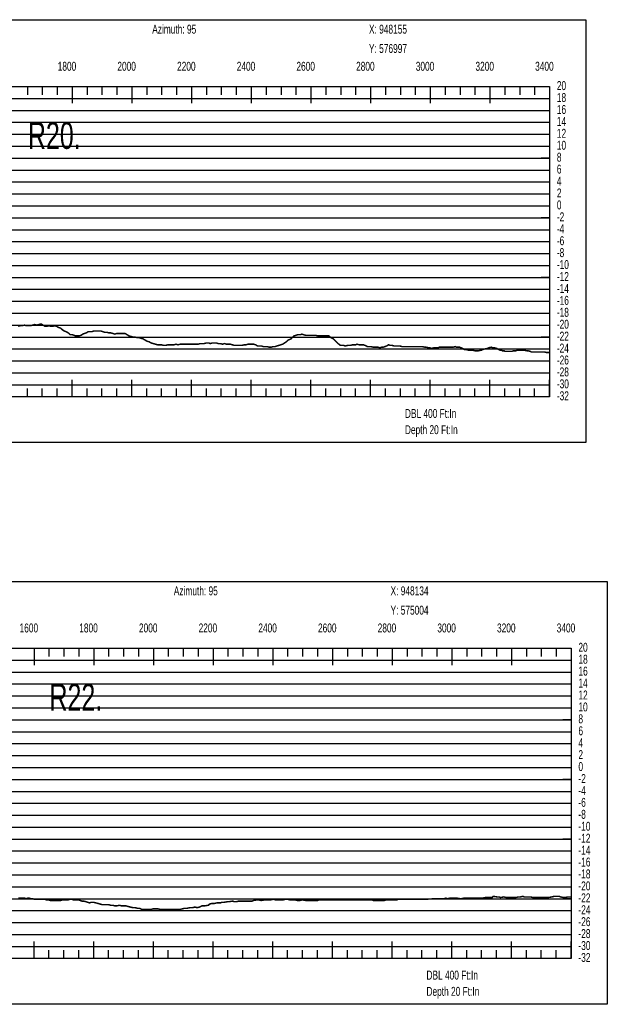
# Model space of a CAD drawing. Header units: inches. Extents: x 471865 to 538526, y 1054316 to 1102451.
# Tile 14 of 131: x 478128 to 480097, y 1067989 to 1071291. Entities that reach past the tile are written whole.
import ezdxf

# ---------------------------------------------------------------- set-up
doc = ezdxf.new("R2010")
doc.units = ezdxf.units.IN
doc.header["$MEASUREMENT"] = 0
for name, color, linetype in [('LABELS', 7, 'Continuous'), ('X_Gr1', 7, 'Continuous'), ('XSECTION', 7, 'Continuous')]:
    doc.layers.add(name, color=color, linetype=linetype)
doc.styles.get("Standard").update_dxf_attribs({"font": 'arial.ttf'})

msp = doc.modelspace()

# ---------------------------------------------------------------- linework, layer by layer
at = {"layer": 'X_Gr1', "color": 6, "linetype": 'Continuous', "lineweight": 18, "true_color": 0xff00ff, "transparency": 33554687, "const_width": 5}
for points in [[(478123, 1070262.5), (478130.1, 1070264.5), (478137.1, 1070264.5), (478144.1, 1070266.5), (478151.1, 1070264.5), (478158.1, 1070264.5), (478165.1, 1070264.5), (478171.9, 1070266.5), (478178.6, 1070268.5), (478185.8, 1070266.5), (478192.8, 1070268.5), (478199.7, 1070270.5), (478206.3, 1070266.5), (478213, 1070262.5), (478219.6, 1070262.5), (478226.2, 1070264.5), (478232.9, 1070262.5), (478239.5, 1070262.5), (478245.6, 1070264.5), (478252, 1070262.5), (478258.5, 1070258.5), (478265.2, 1070256.5), (478271.9, 1070250.5), (478278, 1070246.5), (478284.1, 1070244.5), (478290.8, 1070240.5), (478297.7, 1070234.5), (478303.8, 1070234.5), (478309.5, 1070232.5), (478315.4, 1070230.5), (478321.6, 1070230.5), (478328.3, 1070230.5), (478334.4, 1070232.5), (478339.9, 1070236.5), (478345.6, 1070238.5), (478351.5, 1070240.5), (478357.7, 1070244.5), (478363.9, 1070244.5), (478369.9, 1070244.5), (478375.7, 1070246.5), (478381.7, 1070246.5), (478388.3, 1070246.5), (478394.8, 1070246.5), (478400.8, 1070246.5), (478406.9, 1070244.5), (478413.4, 1070242.5), (478420.5, 1070242.5), (478427.1, 1070240.5), (478433.5, 1070240.5), (478440.3, 1070238.5), (478447.1, 1070236.5), (478454.1, 1070238.5), (478460.9, 1070238.5), (478467.5, 1070238.5), (478474.1, 1070238.5), (478481, 1070238.5), (478488.2, 1070234.5), (478494.8, 1070230.5), (478501.2, 1070228.5), (478507.7, 1070226.5), (478514.5, 1070226.5), (478521.5, 1070224.5), (478528.3, 1070224.5), (478534.7, 1070222.5), (478541.4, 1070220.5), (478548.2, 1070216.5), (478555.2, 1070212.5), (478562.2, 1070210.5), (478569.1, 1070206.5), (478576.1, 1070204.5), (478583.2, 1070202.5), (478590.3, 1070200.5), (478597.1, 1070200.5), (478603.7, 1070200.5), (478610.6, 1070198.5), (478617.5, 1070198.5), (478624.5, 1070200.5), (478631.7, 1070200.5), (478638.5, 1070200.5), (478645.1, 1070200.5), (478651.9, 1070202.5), (478659, 1070200.5), (478666, 1070202.5), (478672.8, 1070202.5), (478679.4, 1070202.5), (478685.7, 1070202.5), (478692.4, 1070202.5), (478699.3, 1070202.5), (478706.1, 1070202.5), (478712.7, 1070202.5), (478719.2, 1070202.5), (478725.9, 1070202.5), (478732.4, 1070204.5), (478739.1, 1070204.5), (478746.2, 1070204.5), (478753, 1070206.5), (478763.2, 1070206.5), (478766.5, 1070204.5), (478773.5, 1070206.5), (478780.6, 1070206.5), (478787.4, 1070206.5), (478794, 1070204.5), (478800.7, 1070204.5), (478807.7, 1070202.5), (478814.6, 1070204.5), (478821.1, 1070202.5), (478827.7, 1070202.5), (478834.4, 1070202.5), (478841.1, 1070200.5), (478847.8, 1070198.5), (478854.1, 1070198.5), (478860.6, 1070198.5), (478867.1, 1070198.5), (478873.5, 1070198.5), (478880.1, 1070200.5), (478886.6, 1070200.5), (478893.1, 1070202.5), (478899.6, 1070202.5), (478906.3, 1070202.5), (478912.7, 1070202.5), (478918.8, 1070200.5), (478925.4, 1070196.5), (478932.1, 1070196.5), (478938.3, 1070196.5), (478944.4, 1070194.5), (478950.7, 1070194.5), (478957.6, 1070194.5), (478964.6, 1070192.5), (478971.1, 1070192.5), (478977.3, 1070194.5), (478983.8, 1070194.5), (478990.4, 1070196.5), (478996.8, 1070198.5), (479003, 1070200.5), (479009.5, 1070202.5), (479015.7, 1070206.5), (479021.9, 1070210.5), (479028.2, 1070216.5), (479038, 1070220.5), (479041.4, 1070224.5), (479047.9, 1070230.5), (479054.2, 1070232.5), (479060.6, 1070234.5), (479070.3, 1070234.5), (479073.5, 1070236.5), (479079.5, 1070234.5), (479085.8, 1070232.5), (479092.4, 1070232.5), (479099.4, 1070232.5), (479106.5, 1070232.5), (479113.2, 1070232.5), (479119.8, 1070232.5), (479126.9, 1070230.5), (479138.3, 1070230.5), (479142.3, 1070230.5), (479149.7, 1070230.5), (479156.8, 1070230.5), (479164, 1070230.5), (479171.6, 1070224.5), (479179.6, 1070220.5), (479187.5, 1070212.5), (479195.5, 1070204.5), (479203.3, 1070198.5), (479214.8, 1070198.5), (479218.9, 1070196.5), (479227.3, 1070198.5), (479235.9, 1070198.5), (479244, 1070200.5), (479254.9, 1070200.5), (479258.5, 1070202.5), (479265.8, 1070200.5), (479277, 1070200.5), (479280.6, 1070200.5), (479290.2, 1070196.5), (479293.2, 1070194.5), (479299.2, 1070194.5), (479305.7, 1070194.5), (479312.1, 1070192.5), (479320.5, 1070192.5), (479323.3, 1070192.5), (479329.2, 1070192.5), (479335.5, 1070190.5), (479341.2, 1070192.5), (479346.5, 1070192.5), (479352.2, 1070194.5), (479358, 1070196.5), (479364, 1070200.5), (479370.2, 1070198.5), (479376.4, 1070198.5), (479382.8, 1070196.5), (479389.2, 1070196.5), (479395.7, 1070196.5), (479402.5, 1070196.5), (479409.5, 1070194.5), (479416.6, 1070194.5), (479423.2, 1070194.5), (479433.4, 1070194.5), (479436.8, 1070194.5), (479443.5, 1070194.5), (479450.2, 1070194.5), (479456.7, 1070194.5), (479466.3, 1070194.5), (479469.5, 1070194.5), (479476.1, 1070194.5), (479486.6, 1070192.5), (479489.9, 1070192.5), (479499.4, 1070190.5), (479502.6, 1070190.5), (479509.2, 1070188.5), (479515.8, 1070190.5), (479521.8, 1070190.5), (479530.9, 1070190.5), (479534, 1070192.5), (479540.1, 1070192.5), (479549.4, 1070192.5), (479552.4, 1070192.5), (479560.8, 1070192.5), (479563.6, 1070192.5), (479569.3, 1070192.5), (479578, 1070192.5), (479580.7, 1070192.5), (479588.5, 1070194.5), (479591.3, 1070192.5), (479597.1, 1070192.5), (479602.8, 1070192.5), (479607.8, 1070190.5), (479615.5, 1070186.5), (479618.3, 1070184.5), (479624.1, 1070184.5), (479632.5, 1070182.5), (479635.1, 1070182.5), (479643.5, 1070182.5), (479646.6, 1070182.5), (479653.2, 1070180.5), (479660, 1070180.5), (479666.2, 1070180.5), (479676.1, 1070182.5), (479679.7, 1070184.5), (479686.8, 1070186.5), (479696.7, 1070188.5), (479699.7, 1070190.5), (479708.8, 1070192.5), (479712.1, 1070190.5), (479718.6, 1070190.5), (479727.4, 1070188.5), (479730, 1070186.5), (479737.8, 1070182.5), (479743, 1070182.5), (479745.4, 1070180.5), (479752, 1070180.5), (479754.2, 1070178.5), (479761.4, 1070178.5), (479766, 1070178.5), (479768.2, 1070178.5), (479774.9, 1070178.5), (479777.1, 1070178.5), (479783.7, 1070180.5), (479788.3, 1070180.5), (479790.7, 1070180.5), (479798.4, 1070182.5), (479801.1, 1070182.5), (479809.5, 1070182.5), (479815.3, 1070182.5), (479818.3, 1070182.5), (479827.8, 1070180.5), (479830.9, 1070180.5), (479839.9, 1070178.5), (479842.9, 1070176.5), (479848.7, 1070176.5), (479857.1, 1070176.5), (479859.9, 1070176.5), (479868, 1070176.5), (479873.5, 1070176.5), (479876.2, 1070176.5), (479883.9, 1070176.5), (479886.5, 1070176.5), (479894.3, 1070174.5), (479899.3, 1070174.5), (479901.8, 1070174.5)], [(478123.7, 1068345.3), (478129.2, 1068345.3), (478134.6, 1068345.3), (478139.5, 1068345.3), (478144.8, 1068345.3), (478150.3, 1068343.3), (478155.5, 1068345.3), (478160.6, 1068345.3), (478166, 1068343.3), (478171.9, 1068343.3), (478177.7, 1068341.3), (478183.2, 1068341.3), (478188.7, 1068341.3), (478194.3, 1068341.3), (478200.3, 1068341.3), (478206.2, 1068341.3), (478211.9, 1068341.3), (478218, 1068339.3), (478224.5, 1068339.3), (478231.3, 1068337.3), (478237.9, 1068337.3), (478244.1, 1068337.3), (478250.8, 1068337.3), (478257.9, 1068337.3), (478265.2, 1068337.3), (478271.7, 1068339.3), (478277.8, 1068339.3), (478284.3, 1068339.3), (478290.8, 1068339.3), (478297, 1068341.3), (478302.8, 1068341.3), (478308.5, 1068339.3), (478314.3, 1068339.3), (478322.8, 1068339.3), (478325.6, 1068339.3), (478331.1, 1068337.3), (478336.8, 1068335.3), (478343.2, 1068335.3), (478349.8, 1068333.3), (478356.3, 1068331.3), (478362.5, 1068329.3), (478368.7, 1068331.3), (478376, 1068331.3), (478383.6, 1068329.3), (478391.1, 1068327.3), (478398.1, 1068325.3), (478404.7, 1068323.3), (478411.7, 1068323.3), (478418.8, 1068323.3), (478426.3, 1068323.3), (478433.7, 1068321.3), (478440.6, 1068321.3), (478447.2, 1068319.3), (478454, 1068319.3), (478461.9, 1068321.3), (478470.1, 1068319.3), (478477.7, 1068319.3), (478484.6, 1068319.3), (478491.5, 1068317.3), (478499.2, 1068315.3), (478507.3, 1068313.3), (478515.2, 1068313.3), (478522.7, 1068311.3), (478529.8, 1068311.3), (478537.4, 1068307.3), (478545.2, 1068307.3), (478556.6, 1068307.3), (478560.5, 1068307.3), (478567.9, 1068307.3), (478575.4, 1068309.3), (478583.1, 1068309.3), (478591.3, 1068309.3), (478599.9, 1068307.3), (478608, 1068307.3), (478615.7, 1068307.3), (478623.2, 1068307.3), (478635.6, 1068307.3), (478640.2, 1068307.3), (478649.1, 1068307.3), (478657.7, 1068307.3), (478665.4, 1068307.3), (478673, 1068309.3), (478681.3, 1068311.3), (478689.9, 1068311.3), (478698.8, 1068313.3), (478707.2, 1068313.3), (478715.2, 1068315.3), (478723.1, 1068313.3), (478730.9, 1068315.3), (478739.3, 1068319.3), (478747.9, 1068319.3), (478760.5, 1068321.3), (478764.6, 1068325.3), (478772.2, 1068327.3), (478780.4, 1068327.3), (478789, 1068329.3), (478801.5, 1068329.3), (478805.5, 1068331.3), (478813.1, 1068331.3), (478825.3, 1068333.3), (478829.6, 1068333.3), (478842.2, 1068335.3), (478846.4, 1068333.3), (478854.2, 1068333.3), (478862.2, 1068335.3), (478870.5, 1068335.3), (478883, 1068335.3), (478887.3, 1068335.3), (478895.4, 1068335.3), (478907.7, 1068335.3), (478911.8, 1068337.3), (478924.2, 1068339.3), (478928.6, 1068339.3), (478937, 1068337.3), (478949.2, 1068339.3), (478953.3, 1068339.3), (478965.4, 1068339.3), (478969.6, 1068339.3), (478977.7, 1068341.3), (478986, 1068339.3), (478994.3, 1068339.3), (479006.4, 1068339.3), (479010.5, 1068339.3), (479018.3, 1068341.3), (479026.4, 1068341.3), (479034.7, 1068339.3), (479047, 1068339.3), (479051.1, 1068339.3), (479059.1, 1068337.3), (479067.1, 1068337.3), (479075.3, 1068339.3), (479087.8, 1068337.3), (479092.1, 1068337.3), (479099.8, 1068337.3), (479111.4, 1068337.3), (479115.4, 1068337.3), (479127.2, 1068337.3), (479131.2, 1068339.3), (479138.6, 1068339.3), (479150.2, 1068339.3), (479154.1, 1068339.3), (479165.5, 1068339.3), (479173.3, 1068339.3), (479177.2, 1068339.3), (479189.2, 1068339.3), (479193.2, 1068339.3), (479205, 1068339.3), (479213.2, 1068339.3), (479217.1, 1068339.3), (479228.8, 1068339.3), (479232.8, 1068339.3), (479240.4, 1068339.3), (479252.3, 1068339.3), (479256.2, 1068339.3), (479268.5, 1068339.3), (479272.6, 1068339.3), (479280.6, 1068339.3), (479288.7, 1068339.3), (479296.6, 1068339.3), (479309, 1068339.3), (479313.2, 1068337.3), (479321.5, 1068337.3), (479330, 1068337.3), (479338.2, 1068337.3), (479350.7, 1068337.3), (479354.9, 1068339.3), (479363.1, 1068339.3), (479371.5, 1068339.3), (479379.7, 1068339.3), (479392.2, 1068339.3), (479396.4, 1068341.3), (479404.7, 1068341.3), (479417.7, 1068341.3), (479422, 1068341.3), (479434.1, 1068341.3), (479441.9, 1068341.3), (479445.7, 1068341.3), (479457.8, 1068341.3), (479461.9, 1068341.3), (479474.3, 1068341.3), (479482.5, 1068341.3), (479487.7, 1068341.5), (479492.9, 1068341.8), (479498.1, 1068342.1), (479503.3, 1068342.3), (479508.5, 1068342.6), (479513.7, 1068342.9), (479518.8, 1068343.1), (479521.3, 1068343.3), (479525.1, 1068343.3), (479535.7, 1068343.3), (479539, 1068343.3), (479549.7, 1068343.3), (479556.9, 1068345.3), (479560.4, 1068343.3), (479570.5, 1068345.3), (479573.7, 1068345.3), (479583.8, 1068345.3), (479587.2, 1068345.3), (479594.1, 1068345.3), (479604.4, 1068343.3), (479607.7, 1068343.3), (479617.7, 1068345.3), (479621.2, 1068345.3), (479628.1, 1068345.3), (479638.9, 1068345.3), (479642.6, 1068345.3), (479653.2, 1068345.3), (479660.1, 1068345.3), (479663.5, 1068345.3), (479674.4, 1068345.3), (479678, 1068345.3), (479688.9, 1068347.3), (479692.4, 1068347.3), (479699.6, 1068347.3), (479711.6, 1068347.3), (479715.6, 1068351.3), (479727.7, 1068349.3), (479735.5, 1068349.3), (479739.3, 1068347.3), (479750.7, 1068349.3), (479758.6, 1068347.3), (479766.7, 1068347.3), (479775.2, 1068347.3), (479779.3, 1068347.3), (479791.2, 1068347.3), (479798.7, 1068349.3), (479806.4, 1068349.3), (479814.7, 1068351.3), (479818.9, 1068349.3), (479832, 1068349.3), (479840.3, 1068349.3), (479848, 1068347.3), (479855.5, 1068347.3), (479863.2, 1068347.3), (479871.5, 1068347.3), (479880.1, 1068347.3), (479888.6, 1068347.3), (479896.5, 1068347.3), (479900.3, 1068347.3), (479911.6, 1068349.3), (479919.4, 1068351.3), (479927.8, 1068351.3), (479936.4, 1068351.3), (479940.6, 1068349.3), (479952, 1068347.3), (479955.5, 1068347.3), (479966.5, 1068349.3), (479975, 1068349.3)]]:
    msp.add_lwpolyline(points, dxfattribs=at)
at = {"layer": 'XSECTION', "color": 18, "linetype": 'Continuous', "true_color": 0x000000}
for points in [[(476382.8, 1071290.5), (480025.2, 1071290.5), (480025.2, 1069872.5), (476382.8, 1069872.5), (476382.8, 1071290.5)], [(476504, 1071066.5), (479904, 1071066.5), (479904, 1070026.5), (476504, 1070026.5), (476504, 1071066.5)], [(478154, 1071066.5), (478154, 1071038.5)], [(478204, 1071066.5), (478204, 1071038.5)], [(478254, 1071066.5), (478254, 1071038.5)], [(478304, 1071066.5), (478304, 1071010.1)], [(478304, 1071066.5), (478304, 1071038.5)], [(478354, 1071066.5), (478354, 1071038.5)], [(478404, 1071066.5), (478404, 1071038.5)], [(478454, 1071066.5), (478454, 1071038.5)], [(478504, 1071066.5), (478504, 1071010.1)], [(478504, 1071066.5), (478504, 1071038.5)], [(478554, 1071066.5), (478554, 1071038.5)], [(478604, 1071066.5), (478604, 1071038.5)], [(478654, 1071066.5), (478654, 1071038.5)], [(478704, 1071066.5), (478704, 1071010.1)], [(478704, 1071066.5), (478704, 1071038.5)], [(478754, 1071066.5), (478754, 1071038.5)], [(478804, 1071066.5), (478804, 1071038.5)], [(478854, 1071066.5), (478854, 1071038.5)], [(478904, 1071066.5), (478904, 1071010.1)], [(478904, 1071066.5), (478904, 1071038.5)], [(478954, 1071066.5), (478954, 1071038.5)], [(479004, 1071066.5), (479004, 1071038.5)], [(479054, 1071066.5), (479054, 1071038.5)], [(479104, 1071066.5), (479104, 1071010.1)], [(479104, 1071066.5), (479104, 1071038.5)], [(479154, 1071066.5), (479154, 1071038.5)], [(479204, 1071066.5), (479204, 1071038.5)], [(479254, 1071066.5), (479254, 1071038.5)], [(479304, 1071066.5), (479304, 1071010.1)], [(479304, 1071066.5), (479304, 1071038.5)], [(479354, 1071066.5), (479354, 1071038.5)], [(479404, 1071066.5), (479404, 1071038.5)], [(479454, 1071066.5), (479454, 1071038.5)], [(479504, 1071066.5), (479504, 1071010.1)], [(479504, 1071066.5), (479504, 1071038.5)], [(479554, 1071066.5), (479554, 1071038.5)], [(479604, 1071066.5), (479604, 1071038.5)], [(479654, 1071066.5), (479654, 1071038.5)], [(479704, 1071066.5), (479704, 1071010.1)], [(479704, 1071066.5), (479704, 1071038.5)], [(479754, 1071066.5), (479754, 1071038.5)], [(479804, 1071066.5), (479804, 1071038.5)], [(479854, 1071066.5), (479854, 1071038.5)], [(479904, 1071066.5), (479904, 1071010.1)], [(479904, 1071066.5), (479904, 1071038.5)], [(479904, 1070826.5), (479876, 1070826.5)], [(479904, 1070626.5), (479876, 1070626.5)], [(479904, 1070426.5), (479876, 1070426.5)], [(479904, 1070226.5), (479876, 1070226.5)], [(478304, 1070026.5), (478304, 1070082.9)], [(478504, 1070026.5), (478504, 1070082.9)], [(478704, 1070026.5), (478704, 1070082.9)], [(478904, 1070026.5), (478904, 1070082.9)], [(479104, 1070026.5), (479104, 1070082.9)], [(479304, 1070026.5), (479304, 1070082.9)], [(479504, 1070026.5), (479504, 1070082.9)], [(479704, 1070026.5), (479704, 1070082.9)], [(479904, 1070026.5), (479904, 1070082.9)], [(478154, 1070026.5), (478154, 1070054.5)], [(478204, 1070026.5), (478204, 1070054.5)], [(478254, 1070026.5), (478254, 1070054.5)], [(478304, 1070026.5), (478304, 1070054.5)], [(478354, 1070026.5), (478354, 1070054.5)], [(478404, 1070026.5), (478404, 1070054.5)], [(478454, 1070026.5), (478454, 1070054.5)], [(478504, 1070026.5), (478504, 1070054.5)], [(478554, 1070026.5), (478554, 1070054.5)], [(478604, 1070026.5), (478604, 1070054.5)], [(478654, 1070026.5), (478654, 1070054.5)], [(478704, 1070026.5), (478704, 1070054.5)], [(478754, 1070026.5), (478754, 1070054.5)], [(478804, 1070026.5), (478804, 1070054.5)], [(478854, 1070026.5), (478854, 1070054.5)], [(478904, 1070026.5), (478904, 1070054.5)], [(478954, 1070026.5), (478954, 1070054.5)], [(479004, 1070026.5), (479004, 1070054.5)], [(479054, 1070026.5), (479054, 1070054.5)], [(479104, 1070026.5), (479104, 1070054.5)], [(479154, 1070026.5), (479154, 1070054.5)], [(479204, 1070026.5), (479204, 1070054.5)], [(479254, 1070026.5), (479254, 1070054.5)], [(479304, 1070026.5), (479304, 1070054.5)], [(479354, 1070026.5), (479354, 1070054.5)], [(479404, 1070026.5), (479404, 1070054.5)], [(479454, 1070026.5), (479454, 1070054.5)], [(479504, 1070026.5), (479504, 1070054.5)], [(479554, 1070026.5), (479554, 1070054.5)], [(479604, 1070026.5), (479604, 1070054.5)], [(479654, 1070026.5), (479654, 1070054.5)], [(479704, 1070026.5), (479704, 1070054.5)], [(479754, 1070026.5), (479754, 1070054.5)], [(479804, 1070026.5), (479804, 1070054.5)], [(479854, 1070026.5), (479854, 1070054.5)], [(479904, 1070026.5), (479904, 1070054.5)], [(476455.1, 1069407.3), (480097.5, 1069407.3), (480097.5, 1067989.3), (476455.1, 1067989.3), (476455.1, 1069407.3)], [(476576.3, 1069183.3), (479976.3, 1069183.3), (479976.3, 1068143.3), (476576.3, 1068143.3), (476576.3, 1069183.3)], [(478176.3, 1069183.3), (478176.3, 1069126.9)], [(478176.3, 1069183.3), (478176.3, 1069155.3)], [(478226.3, 1069183.3), (478226.3, 1069155.3)], [(478276.3, 1069183.3), (478276.3, 1069155.3)], [(478326.3, 1069183.3), (478326.3, 1069155.3)], [(478376.3, 1069183.3), (478376.3, 1069126.9)], [(478376.3, 1069183.3), (478376.3, 1069155.3)], [(478426.3, 1069183.3), (478426.3, 1069155.3)], [(478476.3, 1069183.3), (478476.3, 1069155.3)], [(478526.3, 1069183.3), (478526.3, 1069155.3)], [(478576.3, 1069183.3), (478576.3, 1069126.9)], [(478576.3, 1069183.3), (478576.3, 1069155.3)], [(478626.3, 1069183.3), (478626.3, 1069155.3)], [(478676.3, 1069183.3), (478676.3, 1069155.3)], [(478726.3, 1069183.3), (478726.3, 1069155.3)], [(478776.3, 1069183.3), (478776.3, 1069126.9)], [(478776.3, 1069183.3), (478776.3, 1069155.3)], [(478826.3, 1069183.3), (478826.3, 1069155.3)], [(478876.3, 1069183.3), (478876.3, 1069155.3)], [(478926.3, 1069183.3), (478926.3, 1069155.3)], [(478976.3, 1069183.3), (478976.3, 1069126.9)], [(478976.3, 1069183.3), (478976.3, 1069155.3)], [(479026.3, 1069183.3), (479026.3, 1069155.3)], [(479076.3, 1069183.3), (479076.3, 1069155.3)], [(479126.3, 1069183.3), (479126.3, 1069155.3)], [(479176.3, 1069183.3), (479176.3, 1069126.9)], [(479176.3, 1069183.3), (479176.3, 1069155.3)], [(479226.3, 1069183.3), (479226.3, 1069155.3)], [(479276.3, 1069183.3), (479276.3, 1069155.3)], [(479326.3, 1069183.3), (479326.3, 1069155.3)], [(479376.3, 1069183.3), (479376.3, 1069126.9)], [(479376.3, 1069183.3), (479376.3, 1069155.3)], [(479426.3, 1069183.3), (479426.3, 1069155.3)], [(479476.3, 1069183.3), (479476.3, 1069155.3)], [(479526.3, 1069183.3), (479526.3, 1069155.3)], [(479576.3, 1069183.3), (479576.3, 1069126.9)], [(479576.3, 1069183.3), (479576.3, 1069155.3)], [(479626.3, 1069183.3), (479626.3, 1069155.3)], [(479676.3, 1069183.3), (479676.3, 1069155.3)], [(479726.3, 1069183.3), (479726.3, 1069155.3)], [(479776.3, 1069183.3), (479776.3, 1069126.9)], [(479776.3, 1069183.3), (479776.3, 1069155.3)], [(479826.3, 1069183.3), (479826.3, 1069155.3)], [(479876.3, 1069183.3), (479876.3, 1069155.3)], [(479926.3, 1069183.3), (479926.3, 1069155.3)], [(479976.3, 1069183.3), (479976.3, 1069126.9)], [(479976.3, 1069183.3), (479976.3, 1069155.3)], [(479976.3, 1068943.3), (479948.3, 1068943.3)], [(479976.3, 1068743.3), (479948.3, 1068743.3)], [(479976.3, 1068543.3), (479948.3, 1068543.3)], [(479976.3, 1068343.3), (479948.3, 1068343.3)], [(478176.3, 1068143.3), (478176.3, 1068199.7)], [(478376.3, 1068143.3), (478376.3, 1068199.7)], [(478576.3, 1068143.3), (478576.3, 1068199.7)], [(478776.3, 1068143.3), (478776.3, 1068199.7)], [(478976.3, 1068143.3), (478976.3, 1068199.7)], [(479176.3, 1068143.3), (479176.3, 1068199.7)], [(479376.3, 1068143.3), (479376.3, 1068199.7)], [(479576.3, 1068143.3), (479576.3, 1068199.7)], [(479776.3, 1068143.3), (479776.3, 1068199.7)], [(479976.3, 1068143.3), (479976.3, 1068199.7)], [(478176.3, 1068143.3), (478176.3, 1068171.3)], [(478226.3, 1068143.3), (478226.3, 1068171.3)], [(478276.3, 1068143.3), (478276.3, 1068171.3)], [(478326.3, 1068143.3), (478326.3, 1068171.3)], [(478376.3, 1068143.3), (478376.3, 1068171.3)], [(478426.3, 1068143.3), (478426.3, 1068171.3)], [(478476.3, 1068143.3), (478476.3, 1068171.3)], [(478526.3, 1068143.3), (478526.3, 1068171.3)], [(478576.3, 1068143.3), (478576.3, 1068171.3)], [(478626.3, 1068143.3), (478626.3, 1068171.3)], [(478676.3, 1068143.3), (478676.3, 1068171.3)], [(478726.3, 1068143.3), (478726.3, 1068171.3)], [(478776.3, 1068143.3), (478776.3, 1068171.3)], [(478826.3, 1068143.3), (478826.3, 1068171.3)], [(478876.3, 1068143.3), (478876.3, 1068171.3)], [(478926.3, 1068143.3), (478926.3, 1068171.3)], [(478976.3, 1068143.3), (478976.3, 1068171.3)], [(479026.3, 1068143.3), (479026.3, 1068171.3)], [(479076.3, 1068143.3), (479076.3, 1068171.3)], [(479126.3, 1068143.3), (479126.3, 1068171.3)], [(479176.3, 1068143.3), (479176.3, 1068171.3)], [(479226.3, 1068143.3), (479226.3, 1068171.3)], [(479276.3, 1068143.3), (479276.3, 1068171.3)], [(479326.3, 1068143.3), (479326.3, 1068171.3)], [(479376.3, 1068143.3), (479376.3, 1068171.3)], [(479426.3, 1068143.3), (479426.3, 1068171.3)], [(479476.3, 1068143.3), (479476.3, 1068171.3)], [(479526.3, 1068143.3), (479526.3, 1068171.3)], [(479576.3, 1068143.3), (479576.3, 1068171.3)], [(479626.3, 1068143.3), (479626.3, 1068171.3)], [(479676.3, 1068143.3), (479676.3, 1068171.3)], [(479726.3, 1068143.3), (479726.3, 1068171.3)], [(479776.3, 1068143.3), (479776.3, 1068171.3)], [(479826.3, 1068143.3), (479826.3, 1068171.3)], [(479876.3, 1068143.3), (479876.3, 1068171.3)], [(479926.3, 1068143.3), (479926.3, 1068171.3)], [(479976.3, 1068143.3), (479976.3, 1068171.3)]]:
    msp.add_lwpolyline(points, dxfattribs=at)
at = {"layer": 'XSECTION', "color": 18, "true_color": 0x000000}
for points in [[(476504, 1071026.5), (479904, 1071026.5)], [(476504, 1070986.5), (479904, 1070986.5)], [(476504, 1070946.5), (479904, 1070946.5)], [(476504, 1070906.5), (479904, 1070906.5)], [(476504, 1070866.5), (479904, 1070866.5)], [(476504, 1070826.5), (479904, 1070826.5)], [(476504, 1070786.5), (479904, 1070786.5)], [(476504, 1070746.5), (479904, 1070746.5)], [(476504, 1070706.5), (479904, 1070706.5)], [(476504, 1070666.5), (479904, 1070666.5)], [(476504, 1070626.5), (479904, 1070626.5)], [(476504, 1070586.5), (479904, 1070586.5)], [(476504, 1070546.5), (479904, 1070546.5)], [(476504, 1070506.5), (479904, 1070506.5)], [(476504, 1070466.5), (479904, 1070466.5)], [(476504, 1070426.5), (479904, 1070426.5)], [(476504, 1070386.5), (479904, 1070386.5)], [(476504, 1070346.5), (479904, 1070346.5)], [(476504, 1070306.5), (479904, 1070306.5)], [(476504, 1070266.5), (479904, 1070266.5)], [(476504, 1070226.5), (479904, 1070226.5)], [(476504, 1070186.5), (479904, 1070186.5)], [(476504, 1070146.5), (479904, 1070146.5)], [(476504, 1070106.5), (479904, 1070106.5)], [(476504, 1070066.5), (479904, 1070066.5)], [(476576.3, 1069143.3), (479976.3, 1069143.3)], [(476576.3, 1069103.3), (479976.3, 1069103.3)], [(476576.3, 1069063.3), (479976.3, 1069063.3)], [(476576.3, 1069023.3), (479976.3, 1069023.3)], [(476576.3, 1068983.3), (479976.3, 1068983.3)], [(476576.3, 1068943.3), (479976.3, 1068943.3)], [(476576.3, 1068903.3), (479976.3, 1068903.3)], [(476576.3, 1068863.3), (479976.3, 1068863.3)], [(476576.3, 1068823.3), (479976.3, 1068823.3)], [(476576.3, 1068783.3), (479976.3, 1068783.3)], [(476576.3, 1068743.3), (479976.3, 1068743.3)], [(476576.3, 1068703.3), (479976.3, 1068703.3)], [(476576.3, 1068663.3), (479976.3, 1068663.3)], [(476576.3, 1068623.3), (479976.3, 1068623.3)], [(476576.3, 1068583.3), (479976.3, 1068583.3)], [(476576.3, 1068543.3), (479976.3, 1068543.3)], [(476576.3, 1068503.3), (479976.3, 1068503.3)], [(476576.3, 1068463.3), (479976.3, 1068463.3)], [(476576.3, 1068423.3), (479976.3, 1068423.3)], [(476576.3, 1068383.3), (479976.3, 1068383.3)], [(476576.3, 1068343.3), (479976.3, 1068343.3)], [(476576.3, 1068303.3), (479976.3, 1068303.3)], [(476576.3, 1068263.3), (479976.3, 1068263.3)], [(476576.3, 1068223.3), (479976.3, 1068223.3)], [(476576.3, 1068183.3), (479976.3, 1068183.3)]]:
    msp.add_lwpolyline(points, dxfattribs=at)

# ---------------------------------------------------------------- texts
at = {"layer": 'LABELS', "color": 18, "true_color": 0x000000, "width": 0.666667}
for s, height, p in [('Azimuth: 95', 30, (478572.4, 1071243.7)), ('X: 948155', 30, (479298.8, 1071243.7)), ('Y: 576997', 30, (479298.8, 1071178.9)), ('1800', 30, (478255.6, 1071119.3)), ('2000', 30, (478455.6, 1071119.3)), ('2200', 30, (478655.6, 1071119.3)), ('2400', 30, (478855.6, 1071119.3)), ('2600', 30, (479055.6, 1071119.3)), ('2800', 30, (479255.6, 1071119.3)), ('3000', 30, (479455.6, 1071119.3)), ('3200', 30, (479655.6, 1071119.3)), ('3400', 30, (479855.6, 1071119.3)), ('20', 30, (479928.4, 1071054.5)), ('18', 30, (479928.4, 1071014.5)), ('16', 30, (479928.4, 1070974.5)), ('14', 30, (479928.4, 1070934.5)), ('R20.', 90, (478155.6, 1070857.3)), ('12', 30, (479928.4, 1070894.5)), ('10', 30, (479928.4, 1070854.5)), ('8', 30, (479928.4, 1070814.5)), ('6', 30, (479928.4, 1070774.5)), ('4', 30, (479928.4, 1070734.5)), ('2', 30, (479928.4, 1070694.5)), ('0', 30, (479928.4, 1070654.5)), ('-2', 30, (479928.4, 1070614.5)), ('-4', 30, (479928.4, 1070574.5)), ('-6', 30, (479928.4, 1070534.5)), ('-8', 30, (479928.4, 1070494.5)), ('-10', 30, (479928.4, 1070454.5)), ('-12', 30, (479928.4, 1070414.5)), ('-14', 30, (479928.4, 1070374.5)), ('-16', 30, (479928.4, 1070334.5)), ('-18', 30, (479928.4, 1070294.5)), ('-20', 30, (479928.4, 1070254.5)), ('-22', 30, (479928.4, 1070214.5)), ('-24', 30, (479928.4, 1070174.5)), ('-26', 30, (479928.4, 1070134.5)), ('-28', 30, (479928.4, 1070094.5)), ('-30', 30, (479928.4, 1070054.5)), ('-32', 30, (479928.4, 1070014.5)), ('DBL 400 Ft:In', 30, (479419.2, 1069955.3)), ('Depth 20 Ft:In', 30, (479419.2, 1069900.9)), ('Azimuth: 95', 30, (478644.7, 1069360.5)), ('X: 948134', 30, (479371.1, 1069360.5)), ('Y: 575004', 30, (479371.1, 1069295.7)), ('1600', 30, (478127.9, 1069236.1)), ('1800', 30, (478327.9, 1069236.1)), ('2000', 30, (478527.9, 1069236.1)), ('2200', 30, (478727.9, 1069236.1)), ('2400', 30, (478927.9, 1069236.1)), ('2600', 30, (479127.9, 1069236.1)), ('2800', 30, (479327.9, 1069236.1)), ('3000', 30, (479527.9, 1069236.1)), ('3200', 30, (479727.9, 1069236.1)), ('3400', 30, (479927.9, 1069236.1)), ('20', 30, (480000.7, 1069171.3)), ('18', 30, (480000.7, 1069131.3)), ('16', 30, (480000.7, 1069091.3)), ('R22.', 90, (478227.9, 1068974.1)), ('14', 30, (480000.7, 1069051.3)), ('12', 30, (480000.7, 1069011.3)), ('10', 30, (480000.7, 1068971.3)), ('8', 30, (480000.7, 1068931.3)), ('6', 30, (480000.7, 1068891.3)), ('4', 30, (480000.7, 1068851.3)), ('2', 30, (480000.7, 1068811.3)), ('0', 30, (480000.7, 1068771.3)), ('-2', 30, (480000.7, 1068731.3)), ('-4', 30, (480000.7, 1068691.3)), ('-6', 30, (480000.7, 1068651.3)), ('-8', 30, (480000.7, 1068611.3)), ('-10', 30, (480000.7, 1068571.3)), ('-12', 30, (480000.7, 1068531.3)), ('-14', 30, (480000.7, 1068491.3)), ('-16', 30, (480000.7, 1068451.3)), ('-18', 30, (480000.7, 1068411.3)), ('-20', 30, (480000.7, 1068371.3)), ('-22', 30, (480000.7, 1068331.3)), ('-24', 30, (480000.7, 1068291.3)), ('-26', 30, (480000.7, 1068251.3)), ('-28', 30, (480000.7, 1068211.3)), ('-30', 30, (480000.7, 1068171.3)), ('-32', 30, (480000.7, 1068131.3)), ('DBL 400 Ft:In', 30, (479491.5, 1068072.1)), ('Depth 20 Ft:In', 30, (479491.5, 1068017.7))]:
    msp.add_text(s, height=height, dxfattribs=at).set_placement(p)

doc.saveas('drawing.dxf')
